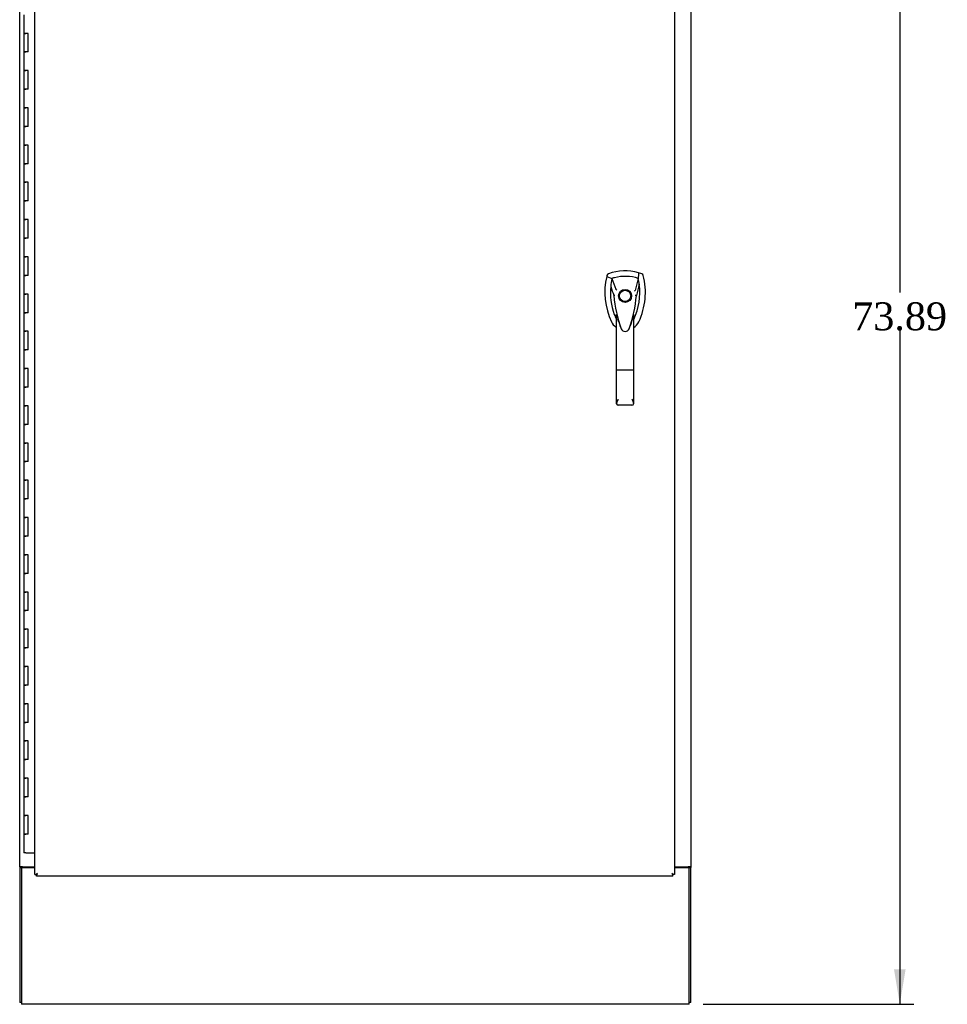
# Model space of a CAD drawing. Header units: inches. Extents: x 1 to 359, y -2 to 239.
# Tile 14 of 18: x 237 to 287, y 81 to 134. Entities that reach past the tile are written whole.
import ezdxf
from ezdxf.enums import TextEntityAlignment as Align

# ---------------------------------------------------------------- set-up
doc = ezdxf.new("R2010")
doc.units = ezdxf.units.IN
doc.header["$MEASUREMENT"] = 0
for name, color, linetype in [('COM55523', 7, 'Continuous'), ('COM71200-3', 7, 'Continuous'), ('COM71201-6', 7, 'Continuous'), ('COM71202-4', 7, 'Continuous'), ('Default', 7, 'Continuous'), ('HAN86294', 7, 'Continuous')]:
    doc.layers.add(name, color=color, linetype=linetype)
doc.styles.add('SEACAD_Times_New_Roman', font='times.ttf')
doc.dimstyles.new('HAMMOND_(STH_-_300x200)', dxfattribs={"dimtxt": 1.5, "dimasz": 1.875, "dimexe": 0.75, "dimexo": 0.75, "dimgap": 0.375, "dimtad": 0, "dimtih": 1, "dimtoh": 1, "dimzin": 0, "dimdsep": 46, "dimtxsty": 'SEACAD_Times_New_Roman', "dimblk1": '_SE_FILLED', "dimblk2": '_SE_FILLED', "dimsah": 1, "dimcen": 0.75, "dimadec": 0, "dimazin": 0, "dimtfac": 0.8, "dimtofl": 0, "dimtmove": 0, "dimatfit": 3, "dimfxl": 1, "dimtolj": 1, "dimtzin": 0, "dimarcsym": 0})

# ---------------------------------------------------------------- blocks, each defined once
blk = doc.blocks.new('SE5')
at = {"layer": 'COM55523', "color": 7, "linetype": 'Continuous'}
for p, q in [((237.47, 134.442), (237.47, 133.442)), ((237.47, 133.442), (237.587, 133.442)), ((237.587, 133.442), (237.47, 133.442)), ((237.47, 133.442), (237.47, 132.442)), ((237.703, 133.442), (237.587, 133.442)), ((237.703, 132.442), (237.703, 133.442)), ((237.47, 132.442), (237.587, 132.442)), ((237.47, 132.442), (237.47, 131.442)), ((237.587, 132.442), (237.47, 132.442)), ((237.703, 132.442), (237.587, 132.442)), ((237.47, 131.442), (237.587, 131.442)), ((237.587, 131.442), (237.47, 131.442)), ((237.47, 131.442), (237.47, 130.442)), ((237.703, 131.442), (237.587, 131.442)), ((237.703, 130.442), (237.703, 131.442)), ((237.47, 130.442), (237.587, 130.442)), ((237.47, 130.442), (237.47, 129.442)), ((237.587, 130.442), (237.47, 130.442)), ((237.703, 130.442), (237.587, 130.442)), ((237.47, 129.442), (237.587, 129.442)), ((237.587, 129.442), (237.47, 129.442)), ((237.47, 129.442), (237.47, 128.442)), ((237.703, 129.442), (237.587, 129.442)), ((237.703, 128.442), (237.703, 129.442)), ((237.47, 128.442), (237.587, 128.442)), ((237.47, 128.442), (237.47, 127.442)), ((237.587, 128.442), (237.47, 128.442)), ((237.703, 128.442), (237.587, 128.442)), ((237.47, 127.442), (237.587, 127.442)), ((237.587, 127.442), (237.47, 127.442)), ((237.47, 127.442), (237.47, 126.442)), ((237.703, 127.442), (237.587, 127.442)), ((237.703, 126.442), (237.703, 127.442)), ((237.47, 126.442), (237.587, 126.442)), ((237.47, 126.442), (237.47, 125.442)), ((237.587, 126.442), (237.47, 126.442)), ((237.703, 126.442), (237.587, 126.442)), ((237.47, 125.442), (237.587, 125.442)), ((237.587, 125.442), (237.47, 125.442)), ((237.47, 125.442), (237.47, 124.442)), ((237.703, 125.442), (237.587, 125.442)), ((237.703, 124.442), (237.703, 125.442)), ((237.47, 124.442), (237.587, 124.442)), ((237.47, 124.442), (237.47, 123.442)), ((237.587, 124.442), (237.47, 124.442)), ((237.703, 124.442), (237.587, 124.442)), ((237.47, 123.442), (237.587, 123.442)), ((237.587, 123.442), (237.47, 123.442)), ((237.47, 123.442), (237.47, 122.442)), ((237.703, 123.442), (237.587, 123.442)), ((237.703, 122.442), (237.703, 123.442)), ((237.47, 122.442), (237.587, 122.442)), ((237.47, 122.442), (237.47, 121.442)), ((237.587, 122.442), (237.47, 122.442)), ((237.703, 122.442), (237.587, 122.442)), ((237.47, 121.442), (237.587, 121.442)), ((237.587, 121.442), (237.47, 121.442)), ((237.47, 121.442), (237.47, 120.442)), ((237.703, 121.442), (237.587, 121.442)), ((237.703, 120.442), (237.703, 121.442)), ((237.47, 120.442), (237.587, 120.442)), ((237.47, 120.442), (237.47, 119.442)), ((237.587, 120.442), (237.47, 120.442)), ((237.703, 120.442), (237.587, 120.442)), ((237.47, 119.442), (237.587, 119.442)), ((237.587, 119.442), (237.47, 119.442)), ((237.47, 119.442), (237.47, 118.442)), ((237.703, 119.442), (237.587, 119.442)), ((237.703, 118.442), (237.703, 119.442)), ((237.47, 118.442), (237.587, 118.442)), ((237.47, 118.442), (237.47, 117.442)), ((237.587, 118.442), (237.47, 118.442)), ((237.703, 118.442), (237.587, 118.442)), ((237.47, 117.442), (237.587, 117.442)), ((237.587, 117.442), (237.47, 117.442)), ((237.47, 117.442), (237.47, 116.442)), ((237.703, 117.442), (237.587, 117.442)), ((237.703, 116.442), (237.703, 117.442)), ((237.47, 116.442), (237.587, 116.442)), ((237.47, 116.442), (237.47, 115.442)), ((237.587, 116.442), (237.47, 116.442)), ((237.703, 116.442), (237.587, 116.442)), ((237.47, 115.442), (237.587, 115.442)), ((237.587, 115.442), (237.47, 115.442)), ((237.47, 115.442), (237.47, 114.442)), ((237.703, 115.442), (237.587, 115.442)), ((237.703, 114.442), (237.703, 115.442)), ((237.47, 114.442), (237.587, 114.442)), ((237.47, 114.442), (237.47, 113.442)), ((237.587, 114.442), (237.47, 114.442)), ((237.703, 114.442), (237.587, 114.442)), ((237.47, 113.442), (237.587, 113.442)), ((237.587, 113.442), (237.47, 113.442)), ((237.47, 113.442), (237.47, 112.442)), ((237.703, 113.442), (237.587, 113.442)), ((237.703, 112.442), (237.703, 113.442)), ((237.47, 112.442), (237.587, 112.442)), ((237.47, 112.442), (237.47, 111.442)), ((237.587, 112.442), (237.47, 112.442)), ((237.703, 112.442), (237.587, 112.442)), ((237.47, 111.442), (237.587, 111.442)), ((237.587, 111.442), (237.47, 111.442)), ((237.47, 111.442), (237.47, 110.442)), ((237.703, 111.442), (237.587, 111.442)), ((237.703, 110.442), (237.703, 111.442)), ((237.47, 110.442), (237.587, 110.442)), ((237.47, 110.442), (237.47, 109.442)), ((237.587, 110.442), (237.47, 110.442)), ((237.703, 110.442), (237.587, 110.442)), ((237.47, 109.442), (237.587, 109.442)), ((237.587, 109.442), (237.47, 109.442)), ((237.47, 109.442), (237.47, 108.442)), ((237.703, 109.442), (237.587, 109.442)), ((237.703, 108.442), (237.703, 109.442)), ((237.47, 108.442), (237.587, 108.442)), ((237.47, 108.442), (237.47, 107.442)), ((237.587, 108.442), (237.47, 108.442)), ((237.703, 108.442), (237.587, 108.442)), ((237.47, 107.442), (237.587, 107.442)), ((237.587, 107.442), (237.47, 107.442)), ((237.47, 107.442), (237.47, 106.442)), ((237.703, 107.442), (237.587, 107.442)), ((237.703, 106.442), (237.703, 107.442)), ((237.47, 106.442), (237.587, 106.442)), ((237.47, 106.442), (237.47, 105.442)), ((237.587, 106.442), (237.47, 106.442)), ((237.703, 106.442), (237.587, 106.442)), ((237.47, 105.442), (237.587, 105.442)), ((237.587, 105.442), (237.47, 105.442)), ((237.47, 105.442), (237.47, 104.442)), ((237.703, 105.442), (237.587, 105.442)), ((237.703, 104.442), (237.703, 105.442)), ((237.47, 104.442), (237.587, 104.442)), ((237.47, 104.442), (237.47, 103.442)), ((237.587, 104.442), (237.47, 104.442)), ((237.703, 104.442), (237.587, 104.442)), ((237.47, 103.442), (237.587, 103.442)), ((237.587, 103.442), (237.47, 103.442)), ((237.47, 103.442), (237.47, 102.442)), ((237.703, 103.442), (237.587, 103.442)), ((237.703, 102.442), (237.703, 103.442)), ((237.47, 102.442), (237.587, 102.442)), ((237.47, 102.442), (237.47, 101.442)), ((237.587, 102.442), (237.47, 102.442)), ((237.703, 102.442), (237.587, 102.442)), ((237.47, 101.442), (237.587, 101.442)), ((237.587, 101.442), (237.47, 101.442)), ((237.47, 101.442), (237.47, 100.442)), ((237.703, 101.442), (237.587, 101.442)), ((237.703, 100.442), (237.703, 101.442)), ((237.47, 100.442), (237.587, 100.442)), ((237.47, 100.442), (237.47, 99.442)), ((237.587, 100.442), (237.47, 100.442)), ((237.703, 100.442), (237.587, 100.442)), ((237.47, 99.442), (237.587, 99.442)), ((237.587, 99.442), (237.47, 99.442)), ((237.47, 99.442), (237.47, 98.442)), ((237.703, 99.442), (237.587, 99.442)), ((237.703, 98.442), (237.703, 99.442)), ((237.47, 98.442), (237.587, 98.442)), ((237.47, 98.442), (237.47, 97.442)), ((237.587, 98.442), (237.47, 98.442)), ((237.703, 98.442), (237.587, 98.442)), ((237.47, 97.442), (237.587, 97.442)), ((237.587, 97.442), (237.47, 97.442)), ((237.47, 97.442), (237.47, 96.442)), ((237.703, 97.442), (237.587, 97.442)), ((237.703, 96.442), (237.703, 97.442)), ((237.47, 96.442), (237.587, 96.442)), ((237.47, 96.442), (237.47, 95.442)), ((237.587, 96.442), (237.47, 96.442)), ((237.703, 96.442), (237.587, 96.442)), ((237.47, 95.442), (237.587, 95.442)), ((237.587, 95.442), (237.47, 95.442)), ((237.47, 95.442), (237.47, 94.442)), ((237.703, 95.442), (237.587, 95.442)), ((237.703, 94.442), (237.703, 95.442)), ((237.47, 94.442), (237.587, 94.442)), ((237.47, 94.442), (237.47, 93.442)), ((237.587, 94.442), (237.47, 94.442)), ((237.703, 94.442), (237.587, 94.442)), ((237.47, 93.442), (237.587, 93.442)), ((237.587, 93.442), (237.47, 93.442)), ((237.47, 93.442), (237.47, 92.442)), ((237.703, 93.442), (237.587, 93.442)), ((237.703, 92.442), (237.703, 93.442)), ((237.47, 92.442), (237.587, 92.442)), ((237.47, 92.442), (237.47, 91.442)), ((237.587, 92.442), (237.47, 92.442)), ((237.703, 92.442), (237.587, 92.442)), ((237.47, 91.442), (237.587, 91.442)), ((237.587, 91.442), (237.47, 91.442)), ((237.47, 91.442), (237.47, 90.442)), ((237.703, 91.442), (237.587, 91.442)), ((237.703, 90.442), (237.703, 91.442)), ((237.47, 90.442), (237.587, 90.442)), ((237.47, 90.442), (237.47, 89.442)), ((237.587, 90.442), (237.47, 90.442)), ((237.703, 90.442), (237.587, 90.442)), ((237.587, 89.442), (237.47, 89.442)), ((237.587, 89.442), (238.062, 89.442))]:
    blk.add_line(p, q, dxfattribs=at)
at = {"layer": 'COM71200-3', "color": 7, "linetype": 'Continuous'}
for p, q in [((237.25, 88.678), (237.25, 149.988)), ((273.31, 149.988), (273.31, 88.678)), ((237.25, 88.678), (237.25, 88.648)), ((237.393, 88.678), (237.25, 88.678)), ((237.25, 88.648), (237.345, 88.648)), ((237.25, 88.648), (237.25, 81.398)), ((237.345, 88.678), (237.345, 88.648)), ((237.393, 88.678), (238.062, 88.678)), ((272.437, 88.678), (273.167, 88.678)), ((273.31, 88.678), (273.167, 88.678)), ((273.215, 88.678), (273.215, 88.648)), ((273.215, 88.648), (273.31, 88.648)), ((273.31, 88.678), (273.31, 88.648)), ((273.31, 81.398), (273.31, 88.648)), ((237.345, 81.398), (237.25, 81.398)), ((273.31, 81.398), (273.215, 81.398))]:
    blk.add_line(p, q, dxfattribs=at)
at = {"layer": 'COM71201-6', "color": 7, "linetype": 'Continuous'}
for p, q in [((237.345, 88.648), (237.345, 81.446)), ((237.345, 88.648), (238.062, 88.648)), ((272.437, 88.648), (273.215, 88.648)), ((273.215, 81.446), (273.215, 88.648)), ((237.345, 81.446), (237.345, 81.303)), ((273.215, 81.303), (273.215, 81.446)), ((273.215, 81.303), (237.345, 81.303))]:
    blk.add_line(p, q, dxfattribs=at)
at = {"layer": 'COM71202-4', "color": 7, "linetype": 'Continuous'}
for p, q in [((238.062, 88.271), (238.062, 150.613)), ((272.437, 150.613), (272.437, 88.271)), ((238.197, 88.311), (238.157, 88.271)), ((238.205, 88.318), (238.205, 88.319)), ((238.205, 88.319), (238.205, 88.319)), ((238.205, 88.319), (238.205, 88.318)), ((238.205, 88.318), (238.205, 88.318)), ((272.294, 88.318), (272.294, 88.319)), ((272.294, 88.319), (272.294, 88.319)), ((272.294, 88.318), (272.294, 88.319)), ((272.294, 88.318), (272.294, 88.318)), ((272.306, 88.307), (272.342, 88.27)), ((272.498, 88.678), (272.498, 88.648)), ((238.062, 88.271), (238.118, 88.271)), ((238.157, 88.271), (238.118, 88.271)), ((238.157, 88.27), (238.157, 88.232)), ((238.157, 88.176), (238.157, 88.232)), ((272.342, 88.176), (238.157, 88.176)), ((272.342, 88.271), (272.381, 88.271)), ((272.342, 88.27), (272.342, 88.232)), ((272.342, 88.176), (272.342, 88.232)), ((272.437, 88.271), (272.381, 88.271))]:
    blk.add_line(p, q, dxfattribs=at)
for centre, start, end in [((238.686, 87.341), 116.2367, 121.4387), ((237.227, 88.8), 328.5613, 333.7633), ((273.272, 88.8), 206.2367, 211.4387), ((271.812, 87.341), 58.5613, 63.7633)]:
    blk.add_arc(centre, 1.09, start, end, dxfattribs=at)
at = {"layer": 'HAN86294', "color": 7, "linetype": 'Continuous'}
for p, q in [((270.679, 120.53), (270.498, 120.59)), ((268.803, 120.444), (268.789, 120.385)), ((268.789, 120.385), (269.073, 120.279)), ((269.073, 120.279), (269.288, 119.708)), ((270.487, 120.279), (270.323, 119.624)), ((269.288, 119.708), (269.334, 119.673)), ((269.174, 119.358), (269.174, 119.358)), ((270.385, 119.362), (270.385, 119.362)), ((269.325, 115.365), (269.325, 118.342)), ((270.235, 118.342), (270.235, 115.365)), ((270.235, 118.062), (270.257, 118.104)), ((270.257, 118.104), (270.259, 118.108)), ((269.519, 117.701), (269.522, 117.694)), ((269.998, 117.579), (270.004, 117.592)), ((269.325, 113.557), (269.325, 115.365)), ((270.145, 115.359), (269.415, 115.359)), ((270.235, 115.365), (270.235, 113.557)), ((270.145, 113.467), (269.415, 113.467))]:
    blk.add_line(p, q, dxfattribs=at)
for radius in [0.35, 0.3]:
    blk.add_circle((269.78, 119.342), radius, dxfattribs=at)
for centre, radius, start, end in [((269.78, 118.107), 2.585, 73.8589, 110.3492), ((272.411, 119.532), 3.721, 166.7532, 205.1027), ((272.411, 119.532), 3.421, 167.3846, 174.7018), ((269.78, 118.107), 2.285, 106.8385, 108.0343), ((269.78, 118.107), 2.285, 104.4503, 106.8385), ((269.78, 118.107), 2.285, 71.9657, 104.4503), ((267.149, 119.532), 3.421, 10.1138, 12.6154), ((267.149, 119.532), 3.421, 8.519, 10.1138), ((267.149, 119.532), 3.421, 7.2824, 8.519), ((272.411, 119.532), 3.421, 174.7018, 200.2077), ((267.149, 119.532), 3.421, 334.8973, 7.2824), ((283.144, 92.914), 29.627, 115.6418, 115.7539), ((269.263, 118.011), 1.35, 91.2336, 93.7696), ((276.022, 119.928), 6.872, 184.7542, 199.9908), ((263.342, 119.958), 7.068, 340.3478, 355.1696), ((270.32, 118.573), 0.791, 85.3077, 89.6394), ((272.411, 119.532), 3.421, 200.2077, 205.1027), ((269.721, 118.272), 0.45, 205.1027, 208.4225), ((267.795, 117.737), 1.646, 10.2762, 21.6458), ((269.839, 118.272), 0.45, 331.5775, 334.8973), ((269.839, 118.272), 0.75, 301.8486, 334.8973), ((269.721, 118.272), 0.75, 233.4788, 238.1514), ((269.781, 117.667), 0.234, 202.2802, 338.2167), ((269.415, 113.557), 0.0903, 180.0017, 181.1154), ((269.415, 113.557), 0.09, 181.1172, 270), ((270.145, 113.557), 0.09, 270, 358.8828), ((270.145, 113.557), 0.0903, 358.8846, 359.9983)]:
    blk.add_arc(centre, radius, start, end, dxfattribs=at)
for points in [[(270.498, 120.59), (270.495, 120.486), (270.491, 120.383), (270.487, 120.279)], [(268.881, 120.53), (268.843, 120.516), (268.813, 120.483), (268.803, 120.444)], [(270.756, 120.444), (270.747, 120.483), (270.717, 120.516), (270.679, 120.53)], [(269.005, 119.848), (269.061, 119.685), (269.118, 119.522), (269.174, 119.358)], [(270.542, 119.966), (270.49, 119.765), (270.438, 119.564), (270.385, 119.362)], [(269.041, 117.953), (269.094, 117.841), (269.175, 117.743), (269.274, 117.669)], [(269.445, 117.928), (269.435, 117.962), (269.425, 117.996), (269.415, 118.031)], [(270.145, 118.029), (270.117, 117.932), (270.088, 117.836), (270.056, 117.74)], [(269.519, 117.701), (269.515, 117.714), (269.51, 117.726), (269.506, 117.739)]]:
    blk.add_open_spline(points, degree=3, dxfattribs=at)
for points, knots in [([(270.518, 117.953), (270.699, 118.338), (270.812, 118.755), (270.893, 119.601), (270.861, 120.031), (270.756, 120.444)], [0, 0, 0, 0, 0.5, 0.5, 1, 1, 1, 1]), ([(270.145, 118.029), (270.161, 118.087), (270.177, 118.144), (270.201, 118.23), (270.208, 118.258), (270.22, 118.299), (270.223, 118.312), (270.229, 118.33), (270.231, 118.336), (270.234, 118.344), (270.235, 118.345), (270.235, 118.342)], [0, 0, 0, 0, 0.5, 0.5, 0.75, 0.75, 0.875, 0.875, 0.9375, 0.9375, 1, 1, 1, 1]), ([(269.415, 115.359), (269.409, 115.359), (269.403, 115.359), (269.392, 115.359), (269.386, 115.359), (269.375, 115.359), (269.37, 115.36), (269.36, 115.36), (269.355, 115.36), (269.343, 115.361), (269.336, 115.362), (269.33, 115.363), (269.328, 115.363), (269.325, 115.364), (269.325, 115.364), (269.325, 115.365)], [0, 0, 0, 0, 0.125, 0.125, 0.25, 0.25, 0.375, 0.375, 0.5, 0.5, 0.75, 0.75, 0.875, 0.875, 1, 1, 1, 1]), ([(270.235, 115.365), (270.235, 115.364), (270.234, 115.364), (270.232, 115.363), (270.23, 115.363), (270.224, 115.362), (270.217, 115.361), (270.204, 115.36), (270.2, 115.36), (270.19, 115.36), (270.185, 115.359), (270.174, 115.359), (270.168, 115.359), (270.157, 115.359), (270.151, 115.359), (270.145, 115.359)], [0, 0, 0, 0, 0.125, 0.125, 0.25, 0.25, 0.5, 0.5, 0.625, 0.625, 0.75, 0.75, 0.875, 0.875, 1, 1, 1, 1]), ([(269.325, 113.555), (269.325, 113.57), (269.329, 113.587), (269.338, 113.615), (269.341, 113.625), (269.348, 113.644), (269.352, 113.654), (269.365, 113.685), (269.374, 113.706), (269.389, 113.74), (269.394, 113.751), (269.405, 113.774), (269.41, 113.786), (269.415, 113.798)], [0, 0, 0, 0, 0.25, 0.25, 0.375, 0.375, 0.5, 0.5, 0.75, 0.75, 0.875, 0.875, 1, 1, 1, 1]), ([(270.145, 113.798), (270.15, 113.786), (270.155, 113.774), (270.165, 113.751), (270.171, 113.74), (270.185, 113.706), (270.195, 113.685), (270.207, 113.654), (270.211, 113.644), (270.219, 113.625), (270.222, 113.615), (270.231, 113.587), (270.235, 113.57), (270.235, 113.555)], [0, 0, 0, 0, 0.125, 0.125, 0.25, 0.25, 0.5, 0.5, 0.625, 0.625, 0.75, 0.75, 1, 1, 1, 1])]:
    blk.add_open_spline(points, degree=3, knots=knots, dxfattribs=at)
blk = doc.blocks.new('DMBLK4651')
at = {"layer": 'Default', "linetype": 'Continuous'}
for points in [[(284.852, 153.317), (284.539, 155.192), (284.227, 153.317)], [(284.852, 83.178), (284.227, 83.178), (284.539, 81.303)]]:
    blk.add_hatch(color=7, dxfattribs=at).paths.add_polyline_path(points)
at = {"layer": 'Default', "color": 7, "linetype": 'Continuous'}
for p, q in [((272.965, 155.192), (285.289, 155.192)), ((284.539, 155.192), (284.539, 119.522)), ((284.539, 117.497), (284.539, 81.303)), ((273.965, 81.303), (285.289, 81.303))]:
    blk.add_line(p, q, dxfattribs=at)
at = {"layer": 'Default', "color": 7, "linetype": 'Continuous', "style": 'SEACAD_Times_New_Roman'}
blk.add_text('73.89', height=1.5, dxfattribs=at).set_placement((281.98, 118.997), align=Align.TOP_LEFT)
blk = doc.blocks.new('_SE_FILLED')
at = {"color": 0}
blk.add_line((0, 0), (-1, 0), dxfattribs=at)
blk.add_solid([(0, 0), (-1, -0.1665), (-1, 0.1665), (0, 0)], dxfattribs=at)

msp = doc.modelspace()

# ---------------------------------------------------------------- block references
at = {"layer": 'Default'}
msp.add_blockref('SE5', (0, 0), dxfattribs=at)

# ---------------------------------------------------------------- dimensions: what is measured, and where the dimension line sits
at = {"layer": 'Default', "color": 7, "linetype": 'Continuous'}
dim = msp.add_linear_dim(base=(284.539, 81.303), p1=(272.215, 155.192), p2=(273.215, 81.303), angle=90, text='\\A1;<>', dimstyle='HAMMOND_(STH_-_300x200)', dxfattribs=at)
dim.commit()
dim.dimension.update_dxf_attribs({"geometry": 'DMBLK4651', "text_midpoint": (284.539, 118.247), "dimtype": 160})

doc.saveas('drawing.dxf')
